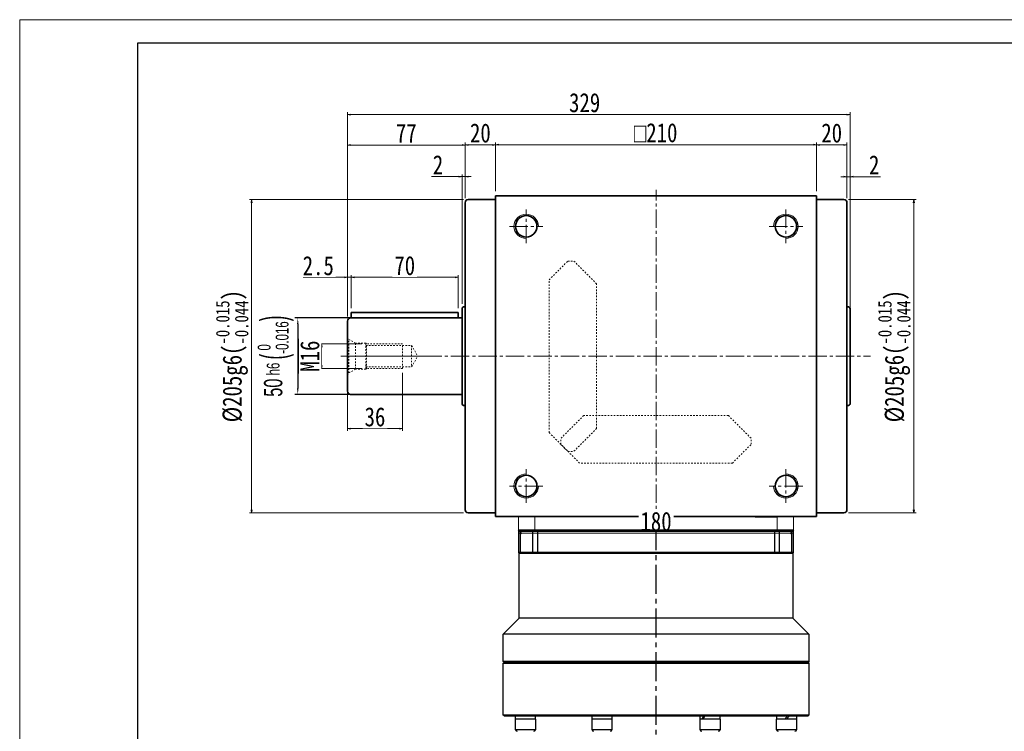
# Model space of a CAD drawing. Header units: millimetres. Extents: x 4351 to 5654, y 2128 to 3044.
# Tile 2 of 3: x 4358 to 5002, y 2579 to 3044. Entities that reach past the tile are written whole.
import ezdxf

# ---------------------------------------------------------------- set-up
doc = ezdxf.new("R2010")
doc.units = ezdxf.units.MM
doc.header["$PDSIZE"] = -5
for name, pattern in [('CENTER2', [28.575, 19.05, -3.175, 3.175, -3.175]), ('点画线', [18, 12, -2, 2, -2]), ('虚线', [2, 1, -1])]:
    doc.linetypes.add(name, pattern=pattern)
doc.layers.get('0').update_dxf_attribs({"lineweight": 35})
doc.layers.add('1轮廓实线层', color=7, linetype='Continuous')
doc.layers.add('3中心线层', color=1, linetype='CENTER2')
for name, color, linetype, lineweight in [('中心线层', 1, '点画线', 18), ('图框_外框线', 7, 'Continuous', 18), ('尺寸线层', 3, 'Continuous', 18), ('粗实线', 7, 'Continuous', 50), ('粗实线层', 7, 'Continuous', 35), ('虚线层', 6, '虚线', 18)]:
    doc.layers.add(name, color=color, linetype=linetype, lineweight=lineweight)
doc.styles.add('宋体', font='SimSun.ttf', dxfattribs={"width": 0.8})
doc.styles.add('标准', font='txt', dxfattribs={"width": 0.667})
doc.dimstyles.new('A水平标注$0', dxfattribs={"dimtxt": 3.5, "dimasz": 2, "dimexe": 1.5, "dimexo": 3, "dimgap": 1.1, "dimtad": 1, "dimtoh": 1, "dimdec": 4, "dimdsep": 46, "dimtxsty": '宋体', "dimblk": 'OPEN', "dimcen": 3, "dimclrd": 3, "dimclre": 3, "dimclrt": 6, "dimadec": 0, "dimazin": 0, "dimtm": 1e-09, "dimtfac": 1, "dimtdec": 4, "dimtix": 1, "dimtmove": 0, "dimatfit": 3, "dimldrblk": 'OPEN', "dimfxl": 0, "dimlwd": 13, "dimlwe": 13, "dimarcsym": 0})
doc.dimstyles.new('标准', dxfattribs={"dimtxt": 3.5, "dimasz": 4, "dimexe": 2, "dimexo": 0, "dimtad": 1, "dimdsep": 46, "dimtxsty": '标准', "dimblk": '_CAXARROW', "dimcen": 0, "dimdle": 8, "dimazin": 2, "dimtfac": 0.707107, "dimtdec": 3, "dimtmove": 2, "dimatfit": 3, "dimfxl": 0, "dimfrac": 2, "dimtolj": 1, "dimarcsym": 0})

# ---------------------------------------------------------------- blocks, each defined once
blk = doc.blocks.new('m16螺纹中心孔_3')
at = {"layer": '中心线层', "linetype": '点画线', "lineweight": 18}
blk.add_line((49.71, 0), (-4.25, 0), dxfattribs=at)
at = {"layer": '粗实线层', "color": 6, "linetype": '虚线', "lineweight": 18}
for p, q in [((0, -12.65), (0, 12.65)), ((0, 12.65), (0.99, 10.93)), ((5.2, 8.5), (0.99, 10.93)), ((0.99, -10.93), (0.99, 10.93)), ((12, 8.5), (5.2, 8.5)), ((5.2, -8.5), (5.2, 8.5)), ((12.5, 8), (12, 8.5)), ((12, -8.5), (12, 8.5)), ((12, 7), (42, 7)), ((36, 8), (12.5, 8)), ((12.5, -8), (12.5, 8)), ((36, -8), (36, 8)), ((42, 7), (46.04, 0)), ((42, 7), (42, -7)), ((42, -7), (46.04, 0)), ((0, -12.65), (0.99, -10.93)), ((5.2, -8.5), (0.99, -10.93)), ((12, -8.5), (5.2, -8.5)), ((12, -7), (42, -7)), ((12.5, -8), (12, -8.5)), ((36, -8), (12.5, -8))]:
    blk.add_line(p, q, dxfattribs=at)
blk = doc.blocks.new('_Open')
at = {"color": 0, "linetype": 'ByBlock', "lineweight": -2}
for p, q in [((-1, 0.17), (0, 0)), ((-1, -0.17), (0, 0)), ((0, 0), (-1, 0))]:
    blk.add_line(p, q, dxfattribs=at)
blk = doc.blocks.new('*X2')
at = {"layer": 'Defpoints', "color": 0, "transparency": 16777216}
for p in [(4608.25, 2816.17), (4572.25, 2806.17), (4608.25, 2776.78)]:
    blk.add_point(p, dxfattribs=at)
at = {"layer": '尺寸线层', "color": 3, "lineweight": 13, "transparency": 16777216}
for p, q in [((4608.25, 2813.17), (4608.25, 2775.28)), ((4572.25, 2803.17), (4572.25, 2775.28)), ((4574.25, 2776.78), (4606.25, 2776.78))]:
    blk.add_line(p, q, dxfattribs=at)
at = {"layer": '尺寸线层', "color": 3, "lineweight": 13, "transparency": 16777216, "xscale": 2, "yscale": 2, "zscale": 2, "rotation": 180}
blk.add_blockref('_Open', (4572.25, 2776.78), dxfattribs=at)
at = {"layer": '尺寸线层', "color": 3, "lineweight": 13, "transparency": 16777216, "xscale": 2, "yscale": 2, "zscale": 2}
blk.add_blockref('_Open', (4608.25, 2776.78), dxfattribs=at)
at = {"layer": '尺寸线层', "color": 6, "transparency": 16777216, "insert": (4590.25, 2784.39), "char_height": 12.5, "attachment_point": 5, "style": '宋体', "bg_fill": 3, "box_fill_scale": 1.1, "bg_fill_color": 257, "bg_fill_transparency": 0}
blk.add_mtext('36', dxfattribs=at)
blk = doc.blocks.new('*X3')
at = {"layer": 'Defpoints', "color": 0, "transparency": 16777216}
for p in [(4584.75, 2832.17), (4584.75, 2816.17)]:
    blk.add_point(p, dxfattribs=at)
at = {"layer": '尺寸线层', "color": 3, "lineweight": 13, "transparency": 16777216}
for p, q in [((4581.75, 2832.17), (4553.77, 2832.17)), ((4555.27, 2830.17), (4555.27, 2818.17)), ((4581.75, 2816.17), (4553.77, 2816.17))]:
    blk.add_line(p, q, dxfattribs=at)
at = {"layer": '尺寸线层', "color": 3, "lineweight": 13, "transparency": 16777216, "xscale": 2, "yscale": 2, "zscale": 2}
for p, rotation in [((4555.27, 2832.17), 90), ((4555.27, 2816.17), 270)]:
    blk.add_blockref('_Open', p, dxfattribs=dict(at, rotation=rotation))
at = {"layer": '尺寸线层', "color": 6, "transparency": 16777216, "insert": (4547.66, 2824.17), "char_height": 12.5, "attachment_point": 5, "rotation": 90, "style": '宋体', "bg_fill": 3, "box_fill_scale": 1.1, "bg_fill_color": 257, "bg_fill_transparency": 0}
blk.add_mtext('M16', dxfattribs=at)
at = {"layer": 'Defpoints', "color": 0, "transparency": 16777216}
blk.add_point((4555.27, 2816.17), dxfattribs=at)
blk = doc.blocks.new('*X4')
at = {"layer": 'Defpoints', "color": 0, "transparency": 16777216}
for p in [(4651.25, 2926.67), (4509.52, 2721.67), (4651.25, 2721.67)]:
    blk.add_point(p, dxfattribs=at)
at = {"layer": '尺寸线层', "color": 3, "lineweight": 13, "transparency": 16777216}
for p, q in [((4648.25, 2926.67), (4508.02, 2926.67)), ((4509.52, 2924.67), (4509.52, 2723.67)), ((4648.25, 2721.67), (4508.02, 2721.67))]:
    blk.add_line(p, q, dxfattribs=at)
at = {"layer": '尺寸线层', "color": 3, "lineweight": 13, "transparency": 16777216, "xscale": 2, "yscale": 2, "zscale": 2}
for p, rotation in [((4509.52, 2926.67), 90), ((4509.52, 2721.67), 270)]:
    blk.add_blockref('_Open', p, dxfattribs=dict(at, rotation=rotation))
at = {"layer": '尺寸线层', "color": 6, "transparency": 16777216, "insert": (4496.72, 2824.17), "char_height": 12.5, "attachment_point": 5, "rotation": 90, "style": '宋体'}
blk.add_mtext('{\\A1;\\A1;%%C205g6({\\H0.707107x;\\S-0.015^ -0.044;})}', dxfattribs=at)
blk = doc.blocks.new('*X5')
at = {"layer": 'Defpoints', "color": 0, "transparency": 16777216}
for p in [(4879.25, 2962.57), (4669.25, 2929.17), (4879.25, 2929.17)]:
    blk.add_point(p, dxfattribs=at)
at = {"layer": '尺寸线层', "color": 3, "lineweight": 13, "transparency": 16777216}
for p, q in [((4669.25, 2932.17), (4669.25, 2964.07)), ((4671.25, 2962.57), (4877.25, 2962.57)), ((4879.25, 2932.17), (4879.25, 2964.07))]:
    blk.add_line(p, q, dxfattribs=at)
at = {"layer": '尺寸线层', "color": 3, "lineweight": 13, "transparency": 16777216, "xscale": 2, "yscale": 2, "zscale": 2, "rotation": 180}
blk.add_blockref('_Open', (4669.25, 2962.57), dxfattribs=at)
at = {"layer": '尺寸线层', "color": 3, "lineweight": 13, "transparency": 16777216, "xscale": 2, "yscale": 2, "zscale": 2}
blk.add_blockref('_Open', (4879.25, 2962.57), dxfattribs=at)
at = {"layer": '尺寸线层', "color": 6, "transparency": 16777216, "insert": (4774.03, 2970.39), "char_height": 12.5, "attachment_point": 5, "style": '宋体'}
blk.add_mtext('{\\famgdt|b0|i0|c0|p0;o}{210}', dxfattribs=at)
blk = doc.blocks.new('*X6')
at = {"layer": 'Defpoints', "color": 0, "transparency": 16777216}
for p in [(4649.25, 2962.47), (4669.25, 2929.17), (4649.25, 2924.67)]:
    blk.add_point(p, dxfattribs=at)
at = {"layer": '尺寸线层', "color": 3, "lineweight": 13, "transparency": 16777216}
for p, q in [((4649.25, 2927.67), (4649.25, 2963.97)), ((4667.25, 2962.47), (4651.25, 2962.47)), ((4669.25, 2932.17), (4669.25, 2963.97))]:
    blk.add_line(p, q, dxfattribs=at)
at = {"layer": '尺寸线层', "color": 3, "lineweight": 13, "transparency": 16777216, "xscale": 2, "yscale": 2, "zscale": 2, "rotation": 180}
blk.add_blockref('_Open', (4649.25, 2962.47), dxfattribs=at)
at = {"layer": '尺寸线层', "color": 3, "lineweight": 13, "transparency": 16777216, "xscale": 2, "yscale": 2, "zscale": 2}
blk.add_blockref('_Open', (4669.25, 2962.47), dxfattribs=at)
at = {"layer": '尺寸线层', "color": 6, "transparency": 16777216, "insert": (4659.25, 2970.22), "char_height": 12.5, "attachment_point": 5, "style": '宋体'}
blk.add_mtext('20', dxfattribs=at)
blk = doc.blocks.new('*X7')
at = {"layer": 'Defpoints', "color": 0, "transparency": 16777216}
for p in [(4572.25, 2962.36), (4649.25, 2924.67), (4572.25, 2847.17)]:
    blk.add_point(p, dxfattribs=at)
at = {"layer": '尺寸线层', "color": 3, "lineweight": 13, "transparency": 16777216}
for p, q in [((4572.25, 2850.17), (4572.25, 2963.86)), ((4647.25, 2962.36), (4574.25, 2962.36)), ((4649.25, 2927.67), (4649.25, 2963.86))]:
    blk.add_line(p, q, dxfattribs=at)
at = {"layer": '尺寸线层', "color": 3, "lineweight": 13, "transparency": 16777216, "xscale": 2, "yscale": 2, "zscale": 2, "rotation": 180}
blk.add_blockref('_Open', (4572.25, 2962.36), dxfattribs=at)
at = {"layer": '尺寸线层', "color": 3, "lineweight": 13, "transparency": 16777216, "xscale": 2, "yscale": 2, "zscale": 2}
blk.add_blockref('_Open', (4649.25, 2962.36), dxfattribs=at)
at = {"layer": '尺寸线层', "color": 6, "transparency": 16777216, "insert": (4610.75, 2970.11), "char_height": 12.5, "attachment_point": 5, "style": '宋体'}
blk.add_mtext('77', dxfattribs=at)
blk = doc.blocks.new('*X8')
at = {"layer": 'Defpoints', "color": 0, "transparency": 16777216}
for p in [(4647.25, 2941.71), (4649.25, 2924.67), (4647.25, 2855.42)]:
    blk.add_point(p, dxfattribs=at)
at = {"layer": '尺寸线层', "color": 3, "lineweight": 13, "transparency": 16777216}
for p, q in [((4645.25, 2941.71), (4627.22, 2941.71)), ((4647.25, 2858.42), (4647.25, 2943.21)), ((4649.25, 2941.71), (4647.25, 2941.71)), ((4649.25, 2927.67), (4649.25, 2943.21)), ((4651.25, 2941.71), (4653.25, 2941.71))]:
    blk.add_line(p, q, dxfattribs=at)
at = {"layer": '尺寸线层', "color": 3, "lineweight": 13, "transparency": 16777216, "xscale": 2, "yscale": 2, "zscale": 2}
blk.add_blockref('_Open', (4647.25, 2941.71), dxfattribs=at)
at = {"layer": '尺寸线层', "color": 3, "lineweight": 13, "transparency": 16777216, "xscale": 2, "yscale": 2, "zscale": 2, "rotation": 180}
blk.add_blockref('_Open', (4649.25, 2941.71), dxfattribs=at)
at = {"layer": '尺寸线层', "color": 6, "transparency": 16777216, "insert": (4631.49, 2949.46), "char_height": 12.5, "attachment_point": 5, "style": '宋体'}
blk.add_mtext('2', dxfattribs=at)
blk = doc.blocks.new('*X9')
at = {"layer": 'Defpoints', "color": 0, "transparency": 16777216}
for p in [(4572.25, 2982.32), (4901.25, 2855.42), (4572.25, 2847.17)]:
    blk.add_point(p, dxfattribs=at)
at = {"layer": '尺寸线层', "color": 3, "lineweight": 13, "transparency": 16777216}
for p, q in [((4572.25, 2850.17), (4572.25, 2983.82)), ((4899.25, 2982.32), (4574.25, 2982.32)), ((4901.25, 2858.42), (4901.25, 2983.82))]:
    blk.add_line(p, q, dxfattribs=at)
at = {"layer": '尺寸线层', "color": 3, "lineweight": 13, "transparency": 16777216, "xscale": 2, "yscale": 2, "zscale": 2, "rotation": 180}
blk.add_blockref('_Open', (4572.25, 2982.32), dxfattribs=at)
at = {"layer": '尺寸线层', "color": 3, "lineweight": 13, "transparency": 16777216, "xscale": 2, "yscale": 2, "zscale": 2}
blk.add_blockref('_Open', (4901.25, 2982.32), dxfattribs=at)
at = {"layer": '尺寸线层', "color": 6, "transparency": 16777216, "insert": (4727.51, 2990.07), "char_height": 12.5, "attachment_point": 5, "style": '宋体'}
blk.add_mtext('329', dxfattribs=at)
blk = doc.blocks.new('*X10')
at = {"layer": 'Defpoints', "color": 0, "transparency": 16777216}
for p in [(4899.25, 2962.47), (4879.25, 2929.17), (4899.25, 2924.67)]:
    blk.add_point(p, dxfattribs=at)
at = {"layer": '尺寸线层', "color": 3, "lineweight": 13, "transparency": 16777216}
for p, q in [((4879.25, 2932.17), (4879.25, 2963.97)), ((4881.25, 2962.47), (4897.25, 2962.47)), ((4899.25, 2927.67), (4899.25, 2963.97))]:
    blk.add_line(p, q, dxfattribs=at)
at = {"layer": '尺寸线层', "color": 3, "lineweight": 13, "transparency": 16777216, "xscale": 2, "yscale": 2, "zscale": 2, "rotation": 180}
blk.add_blockref('_Open', (4879.25, 2962.47), dxfattribs=at)
at = {"layer": '尺寸线层', "color": 3, "lineweight": 13, "transparency": 16777216, "xscale": 2, "yscale": 2, "zscale": 2}
blk.add_blockref('_Open', (4899.25, 2962.47), dxfattribs=at)
at = {"layer": '尺寸线层', "color": 6, "transparency": 16777216, "insert": (4889.25, 2970.22), "char_height": 12.5, "attachment_point": 5, "style": '宋体'}
blk.add_mtext('20', dxfattribs=at)
blk = doc.blocks.new('*X11')
at = {"layer": 'Defpoints', "color": 0, "transparency": 16777216}
for p in [(4901.25, 2941.68), (4899.25, 2924.67), (4901.25, 2851.92)]:
    blk.add_point(p, dxfattribs=at)
at = {"layer": '尺寸线层', "color": 3, "lineweight": 13, "transparency": 16777216}
for p, q in [((4897.25, 2941.68), (4895.25, 2941.68)), ((4899.25, 2927.67), (4899.25, 2943.18)), ((4899.25, 2941.68), (4901.25, 2941.68)), ((4901.25, 2854.92), (4901.25, 2943.18)), ((4903.25, 2941.68), (4921.3, 2941.68))]:
    blk.add_line(p, q, dxfattribs=at)
at = {"layer": '尺寸线层', "color": 3, "lineweight": 13, "transparency": 16777216, "xscale": 2, "yscale": 2, "zscale": 2}
blk.add_blockref('_Open', (4899.25, 2941.68), dxfattribs=at)
at = {"layer": '尺寸线层', "color": 3, "lineweight": 13, "transparency": 16777216, "xscale": 2, "yscale": 2, "zscale": 2, "rotation": 180}
blk.add_blockref('_Open', (4901.25, 2941.68), dxfattribs=at)
at = {"layer": '尺寸线层', "color": 6, "transparency": 16777216, "insert": (4917.04, 2949.43), "char_height": 12.5, "attachment_point": 5, "style": '宋体'}
blk.add_mtext('2', dxfattribs=at)
blk = doc.blocks.new('*X12')
at = {"layer": 'Defpoints', "color": 0, "transparency": 16777216}
for p in [(4897.25, 2926.67), (4897.25, 2721.67), (4943.02, 2721.67)]:
    blk.add_point(p, dxfattribs=at)
at = {"layer": '尺寸线层', "color": 3, "lineweight": 13, "transparency": 16777216}
for p, q in [((4900.25, 2926.67), (4944.52, 2926.67)), ((4943.02, 2924.67), (4943.02, 2723.67)), ((4900.25, 2721.67), (4944.52, 2721.67))]:
    blk.add_line(p, q, dxfattribs=at)
at = {"layer": '尺寸线层', "color": 3, "lineweight": 13, "transparency": 16777216, "xscale": 2, "yscale": 2, "zscale": 2}
for p, rotation in [((4943.02, 2926.67), 90), ((4943.02, 2721.67), 270)]:
    blk.add_blockref('_Open', p, dxfattribs=dict(at, rotation=rotation))
at = {"layer": '尺寸线层', "color": 6, "transparency": 16777216, "insert": (4930.22, 2824.17), "char_height": 12.5, "attachment_point": 5, "rotation": 90, "style": '宋体'}
blk.add_mtext('{\\A1;\\A1;%%C205g6({\\H0.707107x;\\S-0.015^ -0.044;})}', dxfattribs=at)
blk = doc.blocks.new('*X25')
at = {"layer": 'Defpoints', "color": 0, "transparency": 16777216}
for p in [(4574.75, 2875.81), (4574.75, 2852.67), (4572.25, 2847.17)]:
    blk.add_point(p, dxfattribs=at)
at = {"layer": '尺寸线层', "color": 3, "lineweight": 13, "transparency": 16777216}
for p, q in [((4543.2, 2875.81), (4564.54, 2875.81)), ((4564.54, 2875.81), (4570.25, 2875.81)), ((4572.25, 2850.17), (4572.25, 2877.31)), ((4572.25, 2875.81), (4574.75, 2875.81)), ((4574.75, 2855.67), (4574.75, 2877.31)), ((4576.75, 2875.81), (4578.75, 2875.81))]:
    blk.add_line(p, q, dxfattribs=at)
at = {"layer": '尺寸线层', "color": 3, "lineweight": 13, "transparency": 16777216, "xscale": 2, "yscale": 2, "zscale": 2}
for p, rotation in [((4572.25, 2875.81), 359.9999999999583), ((4574.75, 2875.81), 179.9999999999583)]:
    blk.add_blockref('_Open', p, dxfattribs=dict(at, rotation=rotation))
at = {"layer": '尺寸线层', "color": 6, "transparency": 16777216, "insert": (4553.12, 2883.35), "char_height": 12.5, "attachment_point": 5, "style": '宋体', "bg_fill": 3, "box_fill_scale": 1.1, "bg_fill_color": 257, "bg_fill_transparency": 0}
blk.add_mtext('2.5', dxfattribs=at)
blk = doc.blocks.new('*X26')
at = {"layer": 'Defpoints', "color": 0, "transparency": 16777216}
for p in [(4644.75, 2875.81), (4574.75, 2852.67), (4644.75, 2852.67)]:
    blk.add_point(p, dxfattribs=at)
at = {"layer": '尺寸线层', "color": 3, "lineweight": 13, "transparency": 16777216}
for p, q in [((4574.75, 2855.67), (4574.75, 2877.31)), ((4576.75, 2875.81), (4642.75, 2875.81)), ((4644.75, 2855.67), (4644.75, 2877.31))]:
    blk.add_line(p, q, dxfattribs=at)
at = {"layer": '尺寸线层', "color": 3, "lineweight": 13, "transparency": 16777216, "xscale": 2, "yscale": 2, "zscale": 2, "rotation": 180}
blk.add_blockref('_Open', (4574.75, 2875.81), dxfattribs=at)
at = {"layer": '尺寸线层', "color": 3, "lineweight": 13, "transparency": 16777216, "xscale": 2, "yscale": 2, "zscale": 2}
blk.add_blockref('_Open', (4644.75, 2875.81), dxfattribs=at)
at = {"layer": '尺寸线层', "color": 6, "transparency": 16777216, "insert": (4609.75, 2883.42), "char_height": 12.5, "attachment_point": 5, "style": '宋体', "bg_fill": 3, "box_fill_scale": 1.1, "bg_fill_color": 257, "bg_fill_transparency": 0}
blk.add_mtext('70', dxfattribs=at)
blk = doc.blocks.new('*X29')
at = {"layer": 'Defpoints', "color": 0, "transparency": 16777216}
for p in [(4684.25, 2710.17), (4864.25, 2710.17), (4864.25, 2708.3)]:
    blk.add_point(p, dxfattribs=at)
at = {"layer": '尺寸线层', "color": 3, "lineweight": 13, "transparency": 16777216}
for p, q in [((4686.25, 2708.3), (4862.25, 2708.3)), ((4684.25, 2707.17), (4684.25, 2706.8)), ((4864.25, 2707.17), (4864.25, 2706.8))]:
    blk.add_line(p, q, dxfattribs=at)
at = {"layer": '尺寸线层', "color": 3, "lineweight": 13, "transparency": 16777216, "xscale": 2, "yscale": 2, "zscale": 2, "rotation": 180}
blk.add_blockref('_Open', (4684.25, 2708.3), dxfattribs=at)
at = {"layer": '尺寸线层', "color": 3, "lineweight": 13, "transparency": 16777216, "xscale": 2, "yscale": 2, "zscale": 2}
blk.add_blockref('_Open', (4864.25, 2708.3), dxfattribs=at)
at = {"layer": '尺寸线层', "color": 6, "transparency": 16777216, "insert": (4774.25, 2715.91), "char_height": 12.5, "attachment_point": 5, "style": '宋体', "bg_fill": 3, "box_fill_scale": 1.1, "bg_fill_color": 257, "bg_fill_transparency": 0}
blk.add_mtext('180', dxfattribs=at)
blk = doc.blocks.new('_CAXARROW')
blk.add_hatch(color=0).paths.add_polyline_path([(0, 0), (-1, 0.125), (-1, -0.125)], flags=0)
blk = doc.blocks.new('*D38')
at = {"layer": 'Defpoints', "color": 0, "transparency": 16777216}
for p in [(4574.25, 2849.17), (4539.71, 2799.17), (4574.25, 2799.17)]:
    blk.add_point(p, dxfattribs=at)
at = {"layer": '粗实线层', "color": 0, "lineweight": -2, "transparency": 16777216}
for p, q in [((4574.25, 2849.17), (4537.71, 2849.17)), ((4539.71, 2845.17), (4539.71, 2803.17)), ((4574.25, 2799.17), (4537.71, 2799.17))]:
    blk.add_line(p, q, dxfattribs=at)
at = {"layer": '粗实线层', "color": 0, "lineweight": -2, "transparency": 16777216, "xscale": 4, "yscale": 4, "zscale": 4}
for p, rotation in [((4539.71, 2849.17), 90), ((4539.71, 2799.17), 270)]:
    blk.add_blockref('_CAXARROW', p, dxfattribs=dict(at, rotation=rotation))
at = {"layer": '粗实线层', "color": 0, "transparency": 16777216, "insert": (4525.27, 2824.17), "char_height": 12, "attachment_point": 5, "rotation": 90, "style": '标准'}
blk.add_mtext('\\A1;{\\A1;50{}{{\\H0.7x;\\C2; h6 {\\H2x;\\W0.5;(}\\S 0^ -0.016;{\\H2x;\\W0.5;)}}}}', dxfattribs=at)

msp = doc.modelspace()

# ---------------------------------------------------------------- linework, layer by layer
at = {"color": 7, "linetype": 'Continuous', "lineweight": 15}
for p, q in [((4684.249, 2719.169), (4684.249, 2710.169)), ((4694.877, 2710.169), (4694.877, 2719.169)), ((4853.622, 2719.169), (4853.622, 2710.169)), ((4864.249, 2710.169), (4864.249, 2719.169)), ((4684.249, 2710.169), (4694.877, 2710.169)), ((4774.249, 2710.169), (4694.877, 2710.169)), ((4853.622, 2710.169), (4774.249, 2710.169)), ((4853.622, 2710.169), (4864.249, 2710.169))]:
    msp.add_line(p, q, dxfattribs=at)
at = {"layer": '1轮廓实线层', "linetype": 'Continuous', "lineweight": 30}
for p, q in [((4685.549, 2695.669), (4684.244, 2695.669)), ((4684.744, 2695.169), (4684.244, 2695.669)), ((4684.744, 2652.669), (4684.744, 2695.169)), ((4684.744, 2695.169), (4685.918, 2695.169)), ((4693.417, 2695.669), (4685.549, 2695.669)), ((4685.918, 2695.169), (4685.549, 2695.669)), ((4685.918, 2695.169), (4693.754, 2695.169)), ((4696.785, 2695.669), (4693.417, 2695.669)), ((4693.754, 2695.169), (4693.417, 2695.669)), ((4693.754, 2695.169), (4696.785, 2695.169)), ((4851.704, 2695.669), (4696.785, 2695.669)), ((4696.785, 2695.169), (4696.785, 2695.669)), ((4696.785, 2695.169), (4774.244, 2695.169)), ((4774.244, 2695.169), (4851.704, 2695.169)), ((4855.072, 2695.669), (4851.704, 2695.669)), ((4851.704, 2695.169), (4851.704, 2695.669)), ((4851.704, 2695.169), (4854.735, 2695.169)), ((4854.735, 2695.169), (4855.072, 2695.669)), ((4854.735, 2695.169), (4862.57, 2695.169)), ((4862.94, 2695.669), (4855.072, 2695.669)), ((4862.57, 2695.169), (4862.94, 2695.669)), ((4862.57, 2695.169), (4863.744, 2695.169)), ((4864.244, 2695.669), (4862.94, 2695.669)), ((4864.244, 2695.669), (4863.744, 2695.169)), ((4863.744, 2695.169), (4863.744, 2652.669)), ((4674.244, 2642.169), (4684.744, 2652.669)), ((4863.744, 2652.669), (4684.744, 2652.669)), ((4863.744, 2652.669), (4874.244, 2642.169)), ((4674.244, 2624.169), (4674.244, 2642.169)), ((4874.244, 2642.169), (4674.244, 2642.169)), ((4874.244, 2642.169), (4874.244, 2624.169)), ((4674.744, 2623.669), (4674.244, 2624.169)), ((4774.244, 2624.169), (4674.244, 2624.169)), ((4674.244, 2623.169), (4674.744, 2623.669)), ((4774.244, 2623.669), (4674.744, 2623.669)), ((4874.244, 2624.169), (4774.244, 2624.169)), ((4873.744, 2623.669), (4774.244, 2623.669)), ((4874.244, 2624.169), (4873.744, 2623.669)), ((4873.744, 2623.669), (4874.244, 2623.169)), ((4674.244, 2589.169), (4674.244, 2623.169)), ((4674.244, 2623.169), (4774.244, 2623.169)), ((4774.244, 2623.169), (4874.244, 2623.169)), ((4874.244, 2623.169), (4874.244, 2589.169)), ((4674.744, 2588.669), (4674.244, 2589.169)), ((4874.244, 2589.169), (4674.244, 2589.169)), ((4674.744, 2588.669), (4873.744, 2588.669)), ((4682.285, 2579.569), (4682.285, 2586.569)), ((4690.468, 2586.569), (4682.285, 2586.569)), ((4682.345, 2586.569), (4682.345, 2588.669)), ((4695.285, 2586.569), (4690.468, 2586.569)), ((4695.225, 2588.669), (4695.225, 2586.569)), ((4695.285, 2586.569), (4695.285, 2579.569)), ((4732.346, 2579.569), (4732.346, 2586.569)), ((4744.475, 2586.569), (4732.346, 2586.569)), ((4732.406, 2588.204), (4732.406, 2588.669)), ((4745.346, 2586.569), (4744.475, 2586.569)), ((4745.286, 2588.669), (4745.286, 2586.569)), ((4745.346, 2586.569), (4745.346, 2579.569)), ((4803.143, 2579.569), (4803.143, 2586.569)), ((4816.143, 2586.569), (4803.143, 2586.569)), ((4803.203, 2586.569), (4803.203, 2588.669)), ((4816.083, 2588.669), (4816.083, 2586.569)), ((4816.143, 2586.569), (4816.143, 2579.569)), ((4853.203, 2579.569), (4853.203, 2586.569)), ((4866.203, 2586.569), (4853.203, 2586.569)), ((4853.263, 2586.569), (4853.263, 2588.669)), ((4866.143, 2588.669), (4866.143, 2586.569)), ((4866.203, 2586.569), (4866.203, 2579.569)), ((4874.244, 2589.169), (4873.744, 2588.669)), ((4690.468, 2579.569), (4682.285, 2579.569)), ((4695.285, 2579.569), (4690.468, 2579.569)), ((4744.475, 2579.569), (4732.346, 2579.569)), ((4745.346, 2579.569), (4744.475, 2579.569)), ((4816.143, 2579.569), (4803.143, 2579.569)), ((4866.203, 2579.569), (4853.203, 2579.569))]:
    msp.add_line(p, q, dxfattribs=at)
for centre, start, end in [((4683.285, 2579.569), 180, 270), ((4694.285, 2579.569), 270, 0), ((4733.346, 2579.569), 180, 270), ((4744.346, 2579.569), 270, 0), ((4804.143, 2579.569), 180, 270), ((4815.143, 2579.569), 270, 0), ((4854.203, 2579.569), 180, 270), ((4865.203, 2579.569), 270, 0)]:
    msp.add_arc(centre, 1, start, end, dxfattribs=at)
at = {"layer": '1轮廓实线层', "linetype": 'Continuous', "lineweight": 30, "extrusion": (0, 0, -1)}
for centre, major_axis, ratio, start_param, end_param in [((4738.846, 2588.669), (0.402, 11.152), 0.5763488, 4.5555744, 4.6916172), ((4738.846, 2586.569), (0.402, 11.152), 0.5763488, 4.6916172, 4.8810139), ((4809.643, 2588.669), (5.361, 11.018), 0.323919, 4.3666893, 4.5560859), ((4809.643, 2586.569), (5.361, 11.018), 0.323919, 4.5560859, 4.7454826), ((4859.703, 2588.669), (6.437, 11.154), 0.018052, 1.5603789, 1.7497756), ((4859.703, 2586.569), (4.338, 7.517), 0.018052, 1.2772482, 1.5603789), ((4859.703, 2586.569), (6.437, 11.154), 0.018052, 1.3709822, 1.5603789)]:
    msp.add_ellipse(centre, major_axis=major_axis, ratio=ratio, start_param=start_param, end_param=end_param, dxfattribs=at)
at = {"layer": '中心线层', "lineweight": 0}
msp.add_line((4774.249, 2710.169), (4774.249, 2932.981), dxfattribs=at)
at = {"layer": '中心线层'}
for p, q in [((4689.249, 2898.169), (4689.249, 2920.169)), ((4859.249, 2920.169), (4859.249, 2898.169)), ((4678.249, 2909.169), (4700.249, 2909.169)), ((4848.249, 2909.169), (4870.249, 2909.169)), ((4567.999, 2824.169), (4914.579, 2824.169)), ((4689.249, 2728.169), (4689.249, 2750.169)), ((4859.249, 2750.169), (4859.249, 2728.169)), ((4700.249, 2739.169), (4678.249, 2739.169)), ((4870.249, 2739.169), (4848.249, 2739.169))]:
    msp.add_line(p, q, dxfattribs=at)
at = {"layer": '粗实线', "lineweight": 40}
msp.add_line((4839.249, 2719.169), (4853.249, 2719.169), dxfattribs=at)
at = {"layer": '粗实线层'}
for p, q in [((4669.249, 2926.669), (4651.249, 2926.669)), ((4669.249, 2719.169), (4669.249, 2929.169)), ((4669.249, 2929.169), (4879.249, 2929.169)), ((4879.249, 2719.169), (4879.249, 2929.169)), ((4879.249, 2926.669), (4897.249, 2926.669)), ((4649.249, 2924.669), (4649.249, 2723.669)), ((4899.249, 2924.669), (4899.249, 2723.669)), ((4649.249, 2856.419), (4648.249, 2856.419)), ((4899.249, 2856.419), (4900.249, 2856.419)), ((4574.249, 2849.169), (4647.249, 2849.169)), ((4647.249, 2792.919), (4647.249, 2855.419)), ((4901.249, 2792.919), (4901.249, 2855.419)), ((4572.249, 2847.169), (4572.249, 2801.169)), ((4574.249, 2799.169), (4647.249, 2799.169)), ((4649.249, 2791.919), (4648.249, 2791.919)), ((4899.249, 2791.919), (4900.249, 2791.919)), ((4669.249, 2721.669), (4651.249, 2721.669)), ((4879.249, 2721.669), (4897.249, 2721.669)), ((4879.249, 2719.169), (4669.249, 2719.169))]:
    msp.add_line(p, q, dxfattribs=at)
for centre in [(4689.249, 2909.169), (4859.249, 2909.169), (4689.249, 2739.169), (4859.249, 2739.169)]:
    msp.add_circle(centre, 7, dxfattribs=at)
for centre, radius, start, end in [((4651.249, 2924.669), 2, 90, 180), ((4897.249, 2924.669), 2, 0, 90), ((4648.249, 2855.419), 1, 90, 180.000001), ((4900.249, 2855.419), 1, 360, 90), ((4574.249, 2847.169), 2, 90, 180), ((4574.249, 2801.169), 2, 180, 270), ((4648.249, 2792.919), 1, 180, 270), ((4900.249, 2792.919), 1, 270, 0.000001), ((4651.249, 2723.669), 2, 180, 270), ((4897.249, 2723.669), 2, 270, 0)]:
    msp.add_arc(centre, radius, start, end, dxfattribs=at)
at = {"layer": '粗实线层', "lineweight": 18}
for centre, start, end in [((4689.249, 2909.169), 0, 270), ((4859.249, 2909.169), 270, 180), ((4689.249, 2739.169), 90, 0), ((4859.249, 2739.169), 180, 90)]:
    msp.add_arc(centre, 8, start, end, dxfattribs=at)
at = {"layer": '虚线层'}
for p, q in [((4704.249, 2874.169), (4716.549, 2886.469)), ((4716.549, 2886.469), (4720.434, 2886.469)), ((4735.379, 2871.525), (4720.434, 2886.469)), ((4704.249, 2774.169), (4704.249, 2874.169)), ((4735.379, 2776.814), (4735.379, 2871.525)), ((4726.894, 2785.299), (4711.949, 2770.355)), ((4821.604, 2785.299), (4726.894, 2785.299)), ((4821.604, 2785.299), (4836.549, 2770.355)), ((4704.249, 2774.169), (4716.549, 2761.869)), ((4735.379, 2776.814), (4720.434, 2761.869)), ((4711.949, 2766.469), (4711.949, 2770.355)), ((4724.249, 2754.169), (4711.949, 2766.469)), ((4824.249, 2754.169), (4836.549, 2766.469)), ((4836.549, 2766.469), (4836.549, 2770.355)), ((4716.549, 2761.869), (4720.434, 2761.869)), ((4824.249, 2754.169), (4724.249, 2754.169))]:
    msp.add_line(p, q, dxfattribs=at)

# ---------------------------------------------------------------- block references
at = {"layer": '粗实线层'}
msp.add_blockref('m16螺纹中心孔_3', (4572.249, 2824.169), dxfattribs=at)

# ---------------------------------------------------------------- dimensions: what is measured, and where the dimension line sits
at = {"layer": '尺寸线层'}
for base, p1, p2, picture, middle in [((4572.249, 2982.32), (4901.249, 2855.419), (4572.249, 2847.169), '*X9', (4727.513, 2982.32)), ((4572.249, 2962.36), (4649.249, 2924.669), (4572.249, 2847.169), '*X7', (4610.749, 2962.36)), ((4649.249, 2962.467), (4669.249, 2929.169), (4649.249, 2924.669), '*X6', (4659.249, 2962.467)), ((4899.249, 2962.467), (4879.249, 2929.169), (4899.249, 2924.669), '*X10', (4889.249, 2962.467)), ((4647.249, 2941.706), (4649.249, 2924.669), (4647.249, 2855.419), '*X8', (4631.487, 2941.706)), ((4901.249, 2941.682), (4899.249, 2924.669), (4901.249, 2851.919), '*X11', (4917.035, 2941.682))]:
    dim = msp.add_linear_dim(base=base, p1=p1, p2=p2, dimstyle='A水平标注$0', override={"dimtxt": 12.5, "dimgap": 1.5, "dimdec": 1, "dimpost": '<>', "dimblk": 'Open', "dimtvp": 0.1, "dimtfill": 0, "dimtfillclr": 256}, dxfattribs=at)
    dim.commit()
    dim.dimension.update_dxf_attribs({"geometry": picture, "text_midpoint": middle, "dimtype": 160})
dim = msp.add_linear_dim(base=(4879.249, 2962.575), p1=(4669.249, 2929.169), p2=(4879.249, 2929.169), text='{\\famgdt|b0|i0|c0|p0;o}{<>}', dimstyle='A水平标注$0', override={"dimtxt": 12.5, "dimgap": 1.5, "dimtad": 1, "dimdec": 1, "dimlfac": 1, "dimpost": '<>', "dimblk": 'Open', "dimse1": 0, "dimse2": 0, "dimsd1": 0, "dimsd2": 0, "dimtofl": 1, "dimtvp": 0.1, "dimtfill": 0, "dimtfillclr": 256}, dxfattribs=at)
dim.commit()
dim.dimension.update_dxf_attribs({"geometry": '*X5', "text_midpoint": (4774.026, 2962.575), "dimtype": 160})
dim = msp.add_linear_dim(base=(4943.021, 2721.669), p1=(4897.249, 2926.669), p2=(4897.249, 2721.669), angle=270, text='{\\A1;\\A1;%%C205g6({\\H0.707107x;\\S-0.015^ -0.044;})}', dimstyle='A水平标注$0', override={"dimtxt": 12.5, "dimgap": 1.5, "dimdec": 1, "dimpost": '<>', "dimblk": 'Open', "dimtp": -0.015, "dimtm": 0.044, "dimtdec": 3, "dimtvp": 0.1, "dimtfill": 0, "dimtfillclr": 256, "dimtzin": 8}, dxfattribs=at)
dim.commit()
dim.dimension.update_dxf_attribs({"geometry": '*X12', "text_midpoint": (4943.021, 2824.169), "dimtype": 160})

# ---------------------------------------------------------------- next in the draw order: dimensions: what is measured, and where the dimension line sits
dim = msp.add_linear_dim(base=(4608.249, 2776.782), p1=(4572.249, 2806.169), p2=(4608.249, 2816.169), dimstyle='A水平标注$0', override={"dimtxt": 12.5, "dimgap": 1.5, "dimdec": 1, "dimpost": '<>', "dimblk": 'Open', "dimtvp": 0.1, "dimtfill": 1, "dimtfillclr": 256}, dxfattribs=at)
dim.commit()
dim.dimension.update_dxf_attribs({"geometry": '*X2', "text_midpoint": (4590.249, 2776.782), "dimtype": 160})

# ---------------------------------------------------------------- next in the draw order: dimensions: what is measured, and where the dimension line sits
dim = msp.add_linear_dim(base=(4555.266, 2816.169), p1=(4584.749, 2832.169), p2=(4584.749, 2816.169), angle=270, text='M<>', dimstyle='A水平标注$0', override={"dimtxt": 12.5, "dimgap": 1.5, "dimtad": 1, "dimdec": 1, "dimlfac": 1, "dimpost": '<>', "dimblk": 'Open', "dimse1": 0, "dimse2": 0, "dimsd1": 0, "dimsd2": 0, "dimtofl": 1, "dimtvp": 0.1, "dimtfill": 1, "dimtfillclr": 256}, dxfattribs=at)
dim.commit()
dim.dimension.update_dxf_attribs({"geometry": '*X3', "text_midpoint": (4555.266, 2824.169), "dimtype": 160})

# ---------------------------------------------------------------- next in the draw order: dimensions: what is measured, and where the dimension line sits
dim = msp.add_linear_dim(base=(4509.524, 2721.669), p1=(4651.249, 2926.669), p2=(4651.249, 2721.669), angle=270, text='{\\A1;\\A1;%%C205g6({\\H0.707107x;\\S-0.015^ -0.044;})}', dimstyle='A水平标注$0', override={"dimtxt": 12.5, "dimgap": 1.5, "dimdec": 1, "dimpost": '<>', "dimblk": 'Open', "dimtp": -0.015, "dimtm": 0.044, "dimtdec": 3, "dimtvp": 0.1, "dimtfill": 0, "dimtfillclr": 256, "dimtzin": 8}, dxfattribs=at)
dim.commit()
dim.dimension.update_dxf_attribs({"geometry": '*X4', "text_midpoint": (4509.524, 2824.169), "dimtype": 160})

# ---------------------------------------------------------------- next in the draw order: dimensions: what is measured, and where the dimension line sits
dim = msp.add_linear_dim(base=(4574.749, 2875.812), p1=(4572.249, 2847.169), p2=(4574.749, 2852.669), dimstyle='A水平标注$0', override={"dimtxt": 12.5, "dimgap": 1.5, "dimdec": 1, "dimpost": '<>', "dimblk": 'Open', "dimtvp": 0.1, "dimtfill": 1, "dimtfillclr": 256}, dxfattribs=at)
dim.commit()
dim.dimension.update_dxf_attribs({"geometry": '*X25', "text_midpoint": (4553.12, 2875.812), "dimtype": 160})

# ---------------------------------------------------------------- next in the draw order: dimensions: what is measured, and where the dimension line sits
dim = msp.add_linear_dim(base=(4644.749, 2875.812), p1=(4574.749, 2852.669), p2=(4644.749, 2852.669), angle=0, dimstyle='A水平标注$0', override={"dimtxt": 12.5, "dimgap": 1.5, "dimdec": 1, "dimpost": '<>', "dimblk": 'Open', "dimtvp": 0.1, "dimtfill": 1, "dimtfillclr": 256}, dxfattribs=at)
dim.commit()
dim.dimension.update_dxf_attribs({"geometry": '*X26', "text_midpoint": (4609.749, 2875.812), "dimtype": 160})

# ---------------------------------------------------------------- next in the draw order: linework, layer by layer
at = {"layer": '图框_外框线', "color": 3}
msp.add_lwpolyline([(4357.659, 2128.066), (5653.577, 2128.066), (5653.577, 3044.465), (4357.659, 3044.465)], close=True, dxfattribs=at)
at = {"layer": '图框_外框线', "color": 3, "lineweight": 25}
msp.add_lwpolyline([(4434.797, 2143.494), (5638.149, 2143.494), (5638.149, 3029.038), (4434.797, 3029.038)], close=True, dxfattribs=at)
at = {"layer": '粗实线层'}
for p, q in [((4574.749, 2852.669), (4574.749, 2849.169)), ((4574.749, 2852.669), (4644.749, 2852.669)), ((4644.749, 2852.669), (4644.749, 2849.169))]:
    msp.add_line(p, q, dxfattribs=at)

# ---------------------------------------------------------------- next in the draw order: dimensions: what is measured, and where the dimension line sits
dim = msp.add_linear_dim(base=(4539.708, 2799.169), p1=(4574.249, 2849.169), p2=(4574.249, 2799.169), angle=90, text='{\\A1;<>{}{{\\H0.7x;\\C2; h6 {\\H2x;\\W0.5;(}\\S 0^ -0.016;{\\H2x;\\W0.5;)}}}}', dimstyle='标准', override={"dimtxt": 12, "dimgap": 0.5, "dimtad": 1, "dimjust": 0, "dimdec": 2, "dimlfac": 1, "dimpost": '<>', "dimse1": 0, "dimse2": 0, "dimsd1": 0, "dimsd2": 0, "dimtol": 0, "dimlim": 0, "dimtp": 0, "dimtm": 0.016, "dimtdec": 4, "dimtofl": 1, "dimtvp": 0.1, "dimfrac": 0, "dimarcsym": 0}, dxfattribs=at)
dim.commit()
dim.dimension.update_dxf_attribs({"geometry": '*D38', "text_midpoint": (4525.266, 2824.169)})

# ---------------------------------------------------------------- next in the draw order: dimensions: what is measured, and where the dimension line sits
at = {"layer": '尺寸线层'}
dim = msp.add_linear_dim(base=(4864.249, 2708.3), p1=(4684.249, 2710.169), p2=(4864.249, 2710.169), dimstyle='A水平标注$0', override={"dimtxt": 12.5, "dimgap": 1.5, "dimdec": 1, "dimpost": '<>', "dimblk": 'Open', "dimtvp": 0.1, "dimtfill": 1, "dimtfillclr": 256}, dxfattribs=at)
dim.commit()
dim.dimension.update_dxf_attribs({"geometry": '*X29', "text_midpoint": (4774.249, 2708.3), "dimtype": 160})

# ---------------------------------------------------------------- next in the draw order: linework, layer by layer
at = {"layer": '1轮廓实线层', "linetype": 'Continuous', "lineweight": 30}
for p, q in [((4684.244, 2709.669), (4684.744, 2710.169)), ((4684.244, 2709.669), (4685.549, 2709.669)), ((4684.244, 2709.669), (4684.244, 2695.669)), ((4685.918, 2710.169), (4684.744, 2710.169)), ((4685.549, 2709.669), (4685.918, 2710.169)), ((4685.549, 2709.669), (4693.417, 2709.669)), ((4685.549, 2695.669), (4685.549, 2709.669)), ((4693.754, 2710.169), (4685.918, 2710.169)), ((4693.417, 2709.669), (4693.754, 2710.169)), ((4693.417, 2709.669), (4696.785, 2709.669)), ((4693.417, 2709.669), (4693.417, 2695.669)), ((4696.785, 2710.169), (4693.754, 2710.169)), ((4851.704, 2710.169), (4696.785, 2710.169)), ((4696.785, 2709.669), (4696.785, 2710.169)), ((4696.785, 2709.669), (4851.704, 2709.669)), ((4696.785, 2695.669), (4696.785, 2709.669)), ((4854.735, 2710.169), (4851.704, 2710.169)), ((4851.704, 2709.669), (4851.704, 2710.169)), ((4851.704, 2709.669), (4855.072, 2709.669)), ((4851.704, 2709.669), (4851.704, 2695.669)), ((4855.072, 2709.669), (4854.735, 2710.169)), ((4862.57, 2710.169), (4854.735, 2710.169)), ((4855.072, 2695.669), (4855.072, 2709.669)), ((4855.072, 2709.669), (4862.94, 2709.669)), ((4862.94, 2709.669), (4862.57, 2710.169)), ((4863.744, 2710.169), (4862.57, 2710.169)), ((4862.94, 2709.669), (4862.94, 2695.669)), ((4862.94, 2709.669), (4864.244, 2709.669)), ((4863.744, 2710.169), (4864.244, 2709.669)), ((4864.244, 2695.669), (4864.244, 2709.669))]:
    msp.add_line(p, q, dxfattribs=at)
at = {"layer": '3中心线层'}
msp.add_line((4774.249, 2468.462), (4774.249, 2710.169), dxfattribs=at)

doc.saveas('drawing.dxf')
